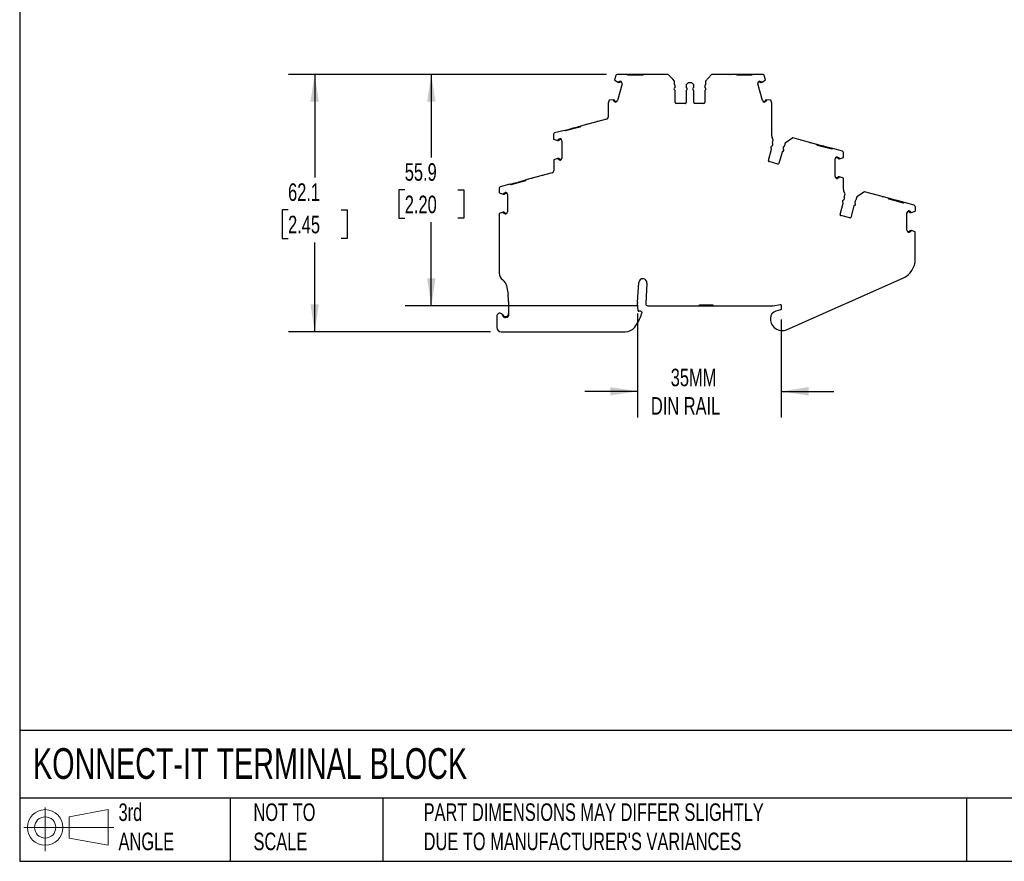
# Model space of a CAD drawing. Header units: millimetres. Extents: x 13 to 546, y 13 to 419.
# Tile 1 of 10: x 13 to 250, y 13 to 216. Entities that reach past the tile are written whole.
import ezdxf

# ---------------------------------------------------------------- set-up
doc = ezdxf.new("R2010")
doc.units = ezdxf.units.MM
doc.header["$LTSCALE"] = 2
doc.linetypes.add('SLD-Solid', pattern=[0])
doc.layers.add('DIMENSIONS', color=140, linetype='SLD-Solid', lineweight=25)
doc.layers.add('TEXT', color=140, linetype='SLD-Solid', lineweight=25)
doc.layers.add('SLD-DEFPOINTS', color=7, linetype='Continuous')
doc.styles.add('SLDTEXTSTYLE0', font='TXT', dxfattribs={"width": 0.7})
doc.dimstyles.new('SLDDIMSTYLE0', dxfattribs={"dimtxt": 4.316016, "dimasz": 6.604, "dimexe": 0, "dimexo": 0.0625, "dimgap": 1.079004, "dimtad": 0, "dimtih": 1, "dimtoh": 1, "dimrnd": 1e-09, "dimzin": 12, "dimdsep": 46, "dimtxsty": 'SLDTEXTSTYLE0', "dimsah": 1, "dimcen": 0.09, "dimadec": 0, "dimazin": 3, "dimtfac": 1, "dimtofl": 0, "dimtmove": 0, "dimatfit": 3, "dimfxl": 0, "dimfrac": 2, "dimtolj": 1, "dimtzin": 12, "dimarcsym": 0})
doc.dimstyles.new('SLDDIMSTYLE1', dxfattribs={"dimtxt": 4.316016, "dimasz": 6.604, "dimexe": 0, "dimexo": 0.0625, "dimgap": 1.079004, "dimtad": 0, "dimtih": 1, "dimtoh": 1, "dimrnd": 1e-09, "dimzin": 12, "dimdsep": 46, "dimtxsty": 'SLDTEXTSTYLE0', "dimsah": 1, "dimcen": 0.09, "dimadec": 0, "dimazin": 3, "dimtfac": 1, "dimtmove": 0, "dimatfit": 0, "dimfxl": 0, "dimfrac": 2, "dimtolj": 1, "dimtzin": 12, "dimarcsym": 0})

# ---------------------------------------------------------------- blocks, each defined once
blk = doc.blocks.new('Block11')
at = {"color": 7, "linetype": 'SLD-Solid', "lineweight": 18}
for p, q in [((5.18, 10.62), (5.18, 0)), ((10.96, 8.33), (20.35, 10.06)), ((20.35, 10.06), (20.35, 1.46)), ((10.96, 3.19), (10.96, 8.33)), ((0, 5.76), (21.75, 5.76)), ((10.96, 3.19), (20.35, 1.46))]:
    blk.add_line(p, q, dxfattribs=at)
for radius in [4.3, 2.57]:
    blk.add_circle((5.18, 5.76), radius, dxfattribs=at)
blk = doc.blocks.new('Block12')
at = {"layer": 'SLD-DEFPOINTS'}
blk.add_blockref('Block11', (0, 0), dxfattribs=at)
blk = doc.blocks.new('_D')
at = {"layer": 'DIMENSIONS'}
for p, q in [((154.37, 202.69), (105.75, 202.69)), ((112.1, 202.69), (112.1, 182.65)), ((105.69, 174.82), (104.24, 174.82)), ((104.24, 174.82), (104.24, 167.96)), ((118.51, 174.82), (119.96, 174.82)), ((119.96, 174.82), (119.96, 167.96)), ((104.24, 167.96), (105.69, 167.96)), ((112.1, 146.84), (112.1, 166.99)), ((119.96, 167.96), (118.51, 167.96)), ((161.84, 146.84), (105.75, 146.84))]:
    blk.add_line(p, q, dxfattribs=at)
for points in [[(112.1, 202.69), (111.08, 196.08), (113.12, 196.08)], [(112.1, 146.84), (113.12, 153.44), (111.08, 153.44)]]:
    blk.add_solid(points, dxfattribs=at)
at = {"layer": 'DIMENSIONS', "char_height": 4.233, "attachment_point": 1, "style": 'SLDTEXTSTYLE0'}
for s, insert in [('55.9', (105.69, 181.24)), ('2.20', (105.69, 173.42))]:
    blk.add_mtext(s, dxfattribs=dict(at, insert=insert))
blk = doc.blocks.new('_D_1')
at = {"layer": 'DIMENSIONS'}
for p, q in [((154.37, 202.69), (77.58, 202.69)), ((83.93, 202.69), (83.93, 177.78)), ((77.51, 169.96), (76.07, 169.96)), ((76.07, 169.96), (76.07, 163.1)), ((90.34, 169.96), (91.79, 169.96)), ((91.79, 169.96), (91.79, 163.1)), ((76.07, 163.1), (77.51, 163.1)), ((83.93, 140.57), (83.93, 162.13)), ((91.79, 163.1), (90.34, 163.1)), ((126.39, 140.57), (77.58, 140.57))]:
    blk.add_line(p, q, dxfattribs=at)
for points in [[(83.93, 202.69), (82.91, 196.08), (84.94, 196.08)], [(83.93, 140.57), (84.94, 147.18), (82.91, 147.18)]]:
    blk.add_solid(points, dxfattribs=at)
at = {"layer": 'DIMENSIONS', "char_height": 4.233, "attachment_point": 1, "style": 'SLDTEXTSTYLE0'}
for s, insert in [('62.1', (77.51, 176.38)), ('2.45', (77.51, 168.56))]:
    blk.add_mtext(s, dxfattribs=dict(at, insert=insert))
blk = doc.blocks.new('_D_2')
at = {"layer": 'DIMENSIONS'}
for p, q in [((161.9, 144.94), (161.9, 119.82)), ((196.6, 143.5), (196.6, 119.82)), ((161.9, 126.17), (149.2, 126.17)), ((196.6, 126.17), (209.3, 126.17))]:
    blk.add_line(p, q, dxfattribs=at)
for points in [[(161.9, 126.17), (155.29, 127.19), (155.29, 125.16)], [(196.6, 126.17), (203.2, 125.16), (203.2, 127.19)]]:
    blk.add_solid(points, dxfattribs=at)
at = {"layer": 'DIMENSIONS', "char_height": 4.233, "attachment_point": 1, "style": 'SLDTEXTSTYLE0'}
for s, insert in [('35MM', (169.91, 131.63)), ('DIN RAIL', (165.13, 124.77))]:
    blk.add_mtext(s, dxfattribs=dict(at, insert=insert))

msp = doc.modelspace()

# ---------------------------------------------------------------- linework, layer by layer
for p, q in [((156.619, 202.465), (156.317, 201.34)), ((159.378, 202.688), (156.909, 202.688)), ((159.578, 202.488), (159.378, 202.688)), ((161.178, 202.688), (159.378, 202.688)), ((163.178, 202.488), (159.578, 202.488)), ((161.178, 202.688), (161.178, 202.488)), ((161.578, 202.688), (161.178, 202.688)), ((161.578, 202.688), (161.578, 202.488)), ((163.378, 202.688), (163.178, 202.488)), ((169.328, 202.688), (163.378, 202.688)), ((170.385, 201.519), (169.328, 202.688)), ((179.775, 202.688), (178.273, 201.027)), ((185.725, 202.688), (179.775, 202.688)), ((185.925, 202.488), (185.725, 202.688)), ((187.525, 202.688), (185.725, 202.688)), ((189.525, 202.488), (185.925, 202.488)), ((187.525, 202.688), (187.525, 202.488)), ((187.925, 202.688), (187.525, 202.688)), ((187.925, 202.688), (187.925, 202.488)), ((189.725, 202.688), (187.925, 202.688)), ((189.725, 202.688), (189.525, 202.488)), ((192.193, 202.688), (189.725, 202.688)), ((192.785, 201.34), (192.483, 202.465)), ((156.317, 201.34), (157.146, 200.781)), ((158.146, 200.435), (157.059, 196.379)), ((157.204, 200.765), (157.146, 200.781)), ((157.349, 200.726), (157.204, 200.765)), ((157.401, 200.919), (157.33, 200.938)), ((158.137, 200.723), (157.713, 200.837)), ((157.935, 200.984), (157.764, 201.03)), ((170.829, 201.027), (170.385, 201.519)), ((170.829, 200.188), (170.829, 201.027)), ((170.985, 199.646), (170.985, 199.925)), ((173.617, 200.064), (173.617, 199.646)), ((174.117, 200.688), (173.705, 200.276)), ((174.985, 200.688), (174.117, 200.688)), ((175.397, 200.276), (174.985, 200.688)), ((175.485, 199.646), (175.485, 200.064)), ((178.117, 199.925), (178.117, 199.646)), ((178.273, 201.027), (178.273, 200.188)), ((192.043, 196.379), (190.957, 200.435)), ((191.389, 200.837), (190.965, 200.723)), ((191.338, 201.03), (191.167, 200.984)), ((191.772, 200.938), (191.701, 200.919)), ((191.898, 200.765), (191.753, 200.726)), ((191.956, 200.781), (191.898, 200.765)), ((191.956, 200.781), (192.785, 201.34)), ((170.985, 195.888), (170.985, 198.73)), ((173.617, 198.73), (173.617, 195.888)), ((175.485, 195.888), (175.485, 198.73)), ((178.117, 198.73), (178.117, 195.888)), ((154.808, 195.659), (154.808, 192.398)), ((155.025, 196.51), (154.818, 195.737)), ((156.021, 196.58), (155.025, 196.51)), ((156.021, 196.58), (156.079, 196.564)), ((156.079, 196.564), (156.224, 196.526)), ((156.101, 196.351), (156.172, 196.332)), ((156.431, 196.055), (156.602, 196.009)), ((156.483, 196.248), (156.908, 196.135)), ((173.417, 195.688), (171.185, 195.688)), ((177.917, 195.688), (175.685, 195.688)), ((192.195, 196.135), (192.619, 196.248)), ((192.5, 196.009), (192.671, 196.055)), ((192.878, 196.526), (193.023, 196.564)), ((192.93, 196.332), (193.001, 196.351)), ((193.023, 196.564), (193.081, 196.58)), ((194.077, 196.51), (193.081, 196.58)), ((194.284, 195.737), (194.077, 196.51)), ((194.294, 187.883), (194.294, 195.659)), ((148.11, 190.219), (147.969, 189.974)), ((154.437, 191.915), (148.11, 190.219)), ((141.64, 188.255), (141.64, 187.09)), ((144.247, 189.184), (141.862, 188.545)), ((144.247, 189.184), (145.985, 189.65)), ((144.491, 189.043), (144.247, 189.184)), ((147.969, 189.974), (144.491, 189.043)), ((145.985, 189.65), (146.372, 189.754)), ((146.037, 189.457), (145.985, 189.65)), ((146.423, 189.56), (146.372, 189.754)), ((141.64, 187.09), (142.585, 186.764)), ((142.585, 186.764), (142.645, 186.764)), ((142.645, 186.764), (142.795, 186.764)), ((142.795, 186.964), (142.722, 186.964)), ((143.294, 187.165), (143.118, 187.165)), ((143.557, 186.965), (143.118, 186.965)), ((143.64, 186.69), (143.64, 182.49)), ((194.381, 187.475), (194.381, 187.473)), ((194.683, 186.883), (194.381, 187.473)), ((194.466, 186.072), (194.683, 186.883)), ((194.476, 185.509), (194.548, 185.778)), ((197.527, 186.121), (197.309, 185.31)), ((199.407, 187.337), (197.527, 186.121)), ((205.154, 185.797), (199.407, 187.337)), ((205.295, 185.552), (205.154, 185.797)), ((208.773, 184.62), (205.295, 185.552)), ((193.503, 181.879), (194.238, 184.624)), ((196.782, 183.942), (196.046, 181.197)), ((197.091, 185.097), (197.019, 184.827)), ((206.893, 185.331), (206.841, 185.138)), ((207.279, 185.227), (206.893, 185.331)), ((207.279, 185.227), (207.227, 185.034)), ((209.018, 184.761), (207.279, 185.227)), ((209.018, 184.761), (208.773, 184.62)), ((211.402, 184.122), (209.018, 184.761)), ((211.625, 182.667), (211.625, 183.833)), ((142.585, 182.416), (141.641, 182.091)), ((141.641, 182.091), (141.641, 179.379)), ((142.645, 182.416), (142.585, 182.416)), ((142.795, 182.416), (142.645, 182.416)), ((142.722, 182.216), (142.795, 182.216)), ((143.118, 182.215), (143.557, 182.215)), ((143.118, 182.015), (143.294, 182.015)), ((195.801, 181.056), (193.644, 181.634)), ((209.625, 178.068), (209.625, 182.267)), ((210.147, 182.542), (209.707, 182.542)), ((210.147, 182.742), (209.97, 182.742)), ((210.542, 182.542), (210.469, 182.542)), ((210.619, 182.342), (210.469, 182.342)), ((210.619, 182.342), (210.679, 182.342)), ((210.679, 182.342), (211.625, 182.667)), ((141.271, 178.896), (134.944, 177.201)), ((131.08, 176.165), (128.696, 175.526)), ((131.325, 176.024), (131.08, 176.165)), ((134.803, 176.956), (131.325, 176.024)), ((132.819, 176.631), (133.205, 176.735)), ((132.871, 176.438), (132.819, 176.631)), ((133.205, 176.735), (134.944, 177.201)), ((133.257, 176.541), (133.205, 176.735)), ((134.944, 177.201), (134.803, 176.956)), ((209.707, 177.792), (210.147, 177.792)), ((209.97, 177.592), (210.147, 177.592)), ((210.469, 177.993), (210.619, 177.993)), ((210.469, 177.793), (210.542, 177.793)), ((210.679, 177.993), (210.619, 177.993)), ((211.623, 177.668), (210.679, 177.993)), ((211.623, 174.864), (211.623, 177.668)), ((128.473, 175.236), (128.473, 174.071)), ((128.473, 174.071), (129.419, 173.746)), ((129.419, 173.746), (129.479, 173.746)), ((129.479, 173.746), (129.629, 173.746)), ((129.629, 173.946), (129.556, 173.946)), ((130.128, 174.146), (129.951, 174.146)), ((130.39, 173.946), (129.951, 173.946)), ((130.473, 173.671), (130.473, 169.472)), ((211.71, 174.456), (211.709, 174.454)), ((212.011, 173.864), (211.709, 174.454)), ((211.794, 173.054), (212.011, 173.864)), ((216.735, 174.318), (214.855, 173.102)), ((222.482, 172.778), (216.735, 174.318)), ((210.831, 168.86), (211.567, 171.605)), ((211.804, 172.49), (211.876, 172.759)), ((214.419, 172.078), (214.347, 171.809)), ((214.855, 173.102), (214.638, 172.292)), ((222.624, 172.533), (222.482, 172.778)), ((224.221, 172.312), (222.482, 172.778)), ((226.101, 171.601), (222.624, 172.533)), ((224.221, 172.312), (224.169, 172.119)), ((224.607, 172.209), (224.221, 172.312)), ((224.607, 172.209), (224.556, 172.015)), ((226.346, 171.743), (224.607, 172.209)), ((226.346, 171.743), (226.101, 171.601)), ((228.731, 171.104), (226.346, 171.743)), ((129.419, 169.397), (128.475, 169.072)), ((128.475, 169.072), (128.475, 154.73)), ((129.479, 169.397), (129.419, 169.397)), ((129.629, 169.397), (129.479, 169.397)), ((129.556, 169.197), (129.629, 169.197)), ((129.951, 169.196), (130.39, 169.196)), ((129.951, 168.996), (130.128, 168.996)), ((214.11, 170.923), (213.375, 168.179)), ((226.953, 165.049), (226.953, 169.248)), ((227.475, 169.524), (227.036, 169.524)), ((227.475, 169.724), (227.298, 169.724)), ((227.871, 169.523), (227.797, 169.523)), ((227.947, 169.323), (227.797, 169.323)), ((227.947, 169.323), (228.008, 169.323)), ((228.008, 169.323), (228.953, 169.649)), ((228.953, 170.814), (228.953, 169.649)), ((213.13, 168.037), (210.973, 168.615)), ((227.036, 164.774), (227.475, 164.774)), ((227.298, 164.574), (227.475, 164.574)), ((227.797, 164.974), (227.947, 164.974)), ((227.797, 164.774), (227.871, 164.774)), ((228.008, 164.974), (227.947, 164.974)), ((228.951, 164.649), (228.008, 164.974)), ((228.951, 158.057), (228.951, 164.649)), ((161.896, 147.73), (162.179, 152.412)), ((164.175, 152.292), (163.878, 147.366)), ((198.009, 141.081), (225.979, 153.488)), ((130.254, 151.718), (130.627, 149.511)), ((130.766, 147.846), (130.766, 144.366)), ((162.01, 145.691), (161.897, 147.484)), ((162.698, 145.503), (162.209, 145.503)), ((162.897, 145.281), (162.856, 144.915)), ((164.377, 146.835), (176.86, 146.835)), ((176.86, 147.035), (180.06, 147.035)), ((176.86, 146.835), (176.86, 147.035)), ((176.86, 146.835), (177.36, 146.835)), ((177.36, 146.835), (177.36, 147.035)), ((177.36, 146.835), (179.56, 146.835)), ((179.56, 146.835), (179.56, 147.035)), ((179.56, 146.835), (180.06, 146.835)), ((180.06, 147.035), (180.06, 146.835)), ((180.06, 146.835), (194.523, 146.835)), ((194.671, 146.846), (196.369, 147.101)), ((196.451, 145.846), (195.299, 145.537)), ((196.599, 146.903), (196.599, 146.039)), ((127.927, 144.273), (127.927, 141.573)), ((130.266, 144.032), (130.266, 144.242)), ((193.999, 143.843), (193.999, 143.543)), ((128.927, 140.573), (158.888, 140.573))]:
    msp.add_line(p, q)
at = {"flags": 128}
for points in [[(163.378, 202.688), (163.269, 202.688), (162.898, 202.688), (162.482, 202.688), (162.038, 202.688), (161.578, 202.688)], [(146.372, 189.754), (146.816, 189.873), (147.246, 189.988), (147.647, 190.095), (148.006, 190.191), (148.11, 190.219)], [(206.893, 185.331), (206.448, 185.45), (206.019, 185.565), (205.618, 185.672), (205.258, 185.769), (205.154, 185.797)], [(131.08, 176.165), (131.185, 176.193), (131.544, 176.289), (131.945, 176.397), (132.375, 176.512), (132.819, 176.631)]]:
    msp.add_lwpolyline(points, dxfattribs=at)
for centre, radius, start, end in [((156.909, 202.388), 0.3, 89.99997, 164.99988), ((192.193, 202.388), 0.3, 14.99994, 89.99998), ((157.416, 200.977), 0.259, 254.9997, 318.77007), ((157.687, 200.74), 0.1, 75.00001, 138.77007), ((157.663, 200.565), 0.5, 344.99985, 56.97506), ((170.685, 199.925), 0.3, 0.00003, 61.24543), ((173.917, 200.064), 0.3, 135.00002, 179.99995), ((175.185, 200.064), 0.3, 359.99996, 44.99998), ((178.417, 199.925), 0.3, 118.75454, 179.99997), ((191.44, 200.565), 0.5, 123.02496, 195.00015), ((191.415, 200.74), 0.1, 41.22993, 105.00001), ((191.686, 200.977), 0.259, 221.22993, 285.0003), ((170.985, 199.188), 0.3, 113.57818, 246.42176), ((170.785, 199.646), 0.2, 293.57818, 0.0001), ((170.785, 198.73), 0.2, 0.00003, 66.42182), ((173.817, 199.646), 0.2, 180.00007, 246.42187), ((173.817, 198.73), 0.2, 113.57818, 179.99993), ((173.617, 199.188), 0.3, 293.57818, 66.42189), ((175.485, 199.188), 0.3, 113.57818, 246.4218), ((175.285, 199.646), 0.2, 293.57818, 0.00001), ((175.285, 198.73), 0.2, 0.00004, 66.42182), ((178.317, 199.646), 0.2, 180.00004, 246.42181), ((178.317, 198.73), 0.2, 113.57818, 179.99995), ((178.117, 199.188), 0.3, 293.57818, 66.42181), ((155.108, 195.659), 0.3, 164.99932, 179.99974), ((156.157, 196.275), 0.259, 11.2299, 74.99968), ((156.509, 196.345), 0.1, 191.2299, 254.99995), ((156.576, 196.509), 0.5, 273.02607, 345.00017), ((171.185, 195.888), 0.2, 179.99988, 269.99979), ((173.417, 195.888), 0.2, 269.99991, 0.00003), ((175.685, 195.888), 0.2, 179.99994, 269.99995), ((177.917, 195.888), 0.2, 269.99997, 359.99994), ((192.526, 196.509), 0.5, 194.99977, 266.97364), ((192.593, 196.345), 0.1, 285.00008, 348.7701), ((192.945, 196.275), 0.259, 105.00032, 168.7701), ((193.994, 195.659), 0.3, 0.00035, 15.0009), ((154.308, 192.398), 0.5, 284.99978, 359.99972), ((141.94, 188.255), 0.3, 105.00001, 180), ((195.294, 187.883), 1, 180, 204.06281), ((142.795, 187.024), 0.259, 269.99908, 333.77008), ((143.118, 186.865), 0.1, 89.99998, 153.77012), ((143.14, 186.69), 0.5, 359.99989, 71.97489), ((194.283, 185.561), 0.2, 278.57823, 344.99983), ((194.258, 185.856), 0.3, 345.00001, 46.24544), ((194.357, 185.066), 0.3, 98.57815, 231.42183), ((194.045, 184.675), 0.2, 345.00005, 51.42183), ((196.975, 183.89), 0.2, 98.57824, 164.99988), ((196.9, 184.385), 0.3, 278.57815, 51.42188), ((197.212, 184.776), 0.2, 165.00011, 231.42178), ((197.381, 185.019), 0.3, 103.75456, 165.00003), ((211.325, 183.833), 0.3, 0.00008, 75), ((142.795, 182.156), 0.259, 26.2299, 90.00003), ((143.118, 182.315), 0.1, 206.2299, 270.00002), ((143.14, 182.49), 0.5, 288.02578, 0.00021), ((193.696, 181.827), 0.2, 164.99997, 254.99998), ((195.853, 181.249), 0.2, 255, 344.99997), ((210.125, 182.267), 0.5, 108.02497, 180), ((210.147, 182.442), 0.1, 26.22992, 90.00002), ((210.469, 182.601), 0.259, 206.22991, 270.00073), ((141.141, 179.379), 0.5, 284.99994, 359.9995), ((210.125, 178.068), 0.5, 180, 251.97246), ((210.147, 177.892), 0.1, 270.00014, 333.7701), ((210.469, 177.734), 0.259, 90.00076, 153.7701), ((128.773, 175.236), 0.3, 105.00001, 180), ((129.629, 174.005), 0.259, 269.99909, 333.77006), ((129.951, 173.846), 0.1, 90, 153.77007), ((129.973, 173.671), 0.5, 359.99989, 71.97488), ((212.623, 174.864), 1, 180, 204.06234), ((211.686, 172.048), 0.3, 98.57815, 231.42183), ((211.374, 171.657), 0.2, 345.00005, 51.42183), ((211.611, 172.542), 0.2, 278.57823, 344.99983), ((211.586, 172.837), 0.3, 345.00001, 46.24544), ((214.229, 171.366), 0.3, 278.57815, 51.42188), ((214.54, 171.757), 0.2, 165.00011, 231.42177), ((214.709, 172), 0.3, 103.75456, 165.00003), ((129.629, 169.137), 0.259, 26.2299, 90.00003), ((129.951, 169.296), 0.1, 206.2299, 270.00002), ((129.973, 169.472), 0.5, 288.02559, 0.00018), ((211.025, 168.808), 0.2, 164.99997, 254.99999), ((214.303, 170.872), 0.2, 98.57824, 164.99988), ((227.453, 169.248), 0.5, 108.02497, 180), ((227.475, 169.424), 0.1, 26.22994, 89.99999), ((227.797, 169.582), 0.259, 206.22993, 270.00072), ((228.653, 170.814), 0.3, 0.00009, 75), ((213.181, 168.23), 0.2, 255.00001, 344.99998), ((227.453, 165.049), 0.5, 179.99997, 251.97219), ((227.475, 164.874), 0.1, 270, 333.7701), ((227.797, 164.715), 0.259, 90.00076, 153.7701), ((223.951, 158.059), 5, 293.92117, 359.98172), ((130.475, 154.73), 2, 180, 236.75666), ((128.282, 151.385), 2, 9.58258, 56.75666), ((163.177, 152.352), 1, 356.54861, 176.54861), ((120.766, 147.846), 10, 359.99998, 9.58252), ((163.893, 147.609), 2, 176.54861, 183.60094), ((162.209, 145.703), 0.2, 183.60084, 270), ((164.377, 147.335), 0.5, 176.54861, 270), ((195.753, 143.843), 1.754, 104.99999, 180), ((194.523, 147.835), 1, 270.00003, 278.52513), ((128.677, 144.273), 0.75, 354.87425, 179.99994), ((130.016, 144.949), 0.75, 206.78319, 289.47124), ((130.016, 144.949), 0.95, 231.44699, 289.47124), ((154.721, 147.007), 8.4, 320.51211, 345.57919), ((195.753, 143.543), 1.754, 180, 187.94869), ((196.849, 143.696), 2.86, 187.94864, 293.92117), ((128.927, 141.573), 1, 180.00001, 269.99988), ((158.888, 143.573), 3, 269.99997, 320.51211)]:
    msp.add_arc(centre, radius, start, end)
for points, knots in [([(164.903, 202.688), (164.863, 202.688), (164.824, 202.688), (164.769, 202.688), (164.753, 202.688), (164.753, 202.688)], [0, 0, 0, 0, 0.5, 0.5, 1, 1, 1, 1]), ([(167.603, 202.688), (167.603, 202.688), (167.586, 202.688), (167.531, 202.688), (167.492, 202.688), (167.453, 202.688)], [0, 0, 0, 0, 0.5, 0.5, 1, 1, 1, 1]), ([(181.65, 202.688), (181.61, 202.688), (181.571, 202.688), (181.516, 202.688), (181.5, 202.688), (181.5, 202.688)], [0, 0, 0, 0, 0.5, 0.5, 1, 1, 1, 1]), ([(184.2, 202.688), (184.213, 202.688), (184.239, 202.688), (184.276, 202.688), (184.312, 202.688), (184.344, 202.688), (184.348, 202.688), (184.35, 202.688)], [0, 0, 0, 0, 0.168224, 0.3311335, 0.500763, 0.7495865, 1, 1, 1, 1]), ([(157.204, 200.765), (157.215, 200.787), (157.236, 200.83), (157.279, 200.888), (157.313, 200.922), (157.33, 200.938)], [0, 0, 0, 0, 0.3345063, 0.6654937, 1, 1, 1, 1]), ([(157.461, 200.938), (157.474, 200.951), (157.5, 200.978), (157.547, 201.008), (157.607, 201.032), (157.682, 201.045), (157.737, 201.035), (157.764, 201.03)], [0, 0, 0, 0, 0.16710165, 0.33194613, 0.5003862, 0.74944256, 1, 1, 1, 1]), ([(191.338, 201.03), (191.356, 201.034), (191.392, 201.041), (191.448, 201.04), (191.512, 201.027), (191.581, 200.997), (191.621, 200.957), (191.641, 200.938)], [0, 0, 0, 0, 0.1671016, 0.3319461, 0.5003862, 0.7494426, 1, 1, 1, 1]), ([(191.772, 200.938), (191.789, 200.922), (191.824, 200.888), (191.866, 200.83), (191.887, 200.787), (191.898, 200.765)], [0, 0, 0, 0, 0.3345063, 0.6654937, 1, 1, 1, 1]), ([(156.101, 196.351), (156.095, 196.374), (156.081, 196.421), (156.074, 196.493), (156.077, 196.54), (156.079, 196.564)], [0, 0, 0, 0, 0.3345062, 0.6654938, 1, 1, 1, 1]), ([(156.431, 196.055), (156.414, 196.061), (156.379, 196.072), (156.331, 196.102), (156.282, 196.145), (156.237, 196.206), (156.222, 196.26), (156.215, 196.287)], [0, 0, 0, 0, 0.16710165, 0.33194613, 0.5003862, 0.74944256, 1, 1, 1, 1]), ([(192.887, 196.287), (192.883, 196.269), (192.874, 196.233), (192.848, 196.183), (192.808, 196.132), (192.75, 196.083), (192.697, 196.064), (192.671, 196.055)], [0, 0, 0, 0, 0.1671016, 0.3319461, 0.5003862, 0.7494426, 1, 1, 1, 1]), ([(193.023, 196.564), (193.025, 196.54), (193.028, 196.493), (193.021, 196.421), (193.008, 196.374), (193.001, 196.351)], [0, 0, 0, 0, 0.3345062, 0.6654938, 1, 1, 1, 1]), ([(149.583, 190.614), (149.545, 190.604), (149.508, 190.594), (149.454, 190.579), (149.438, 190.575), (149.438, 190.575)], [0, 0, 0, 0, 0.5, 0.5, 1, 1, 1, 1]), ([(152.191, 191.313), (152.191, 191.313), (152.176, 191.309), (152.122, 191.294), (152.084, 191.284), (152.046, 191.274)], [0, 0, 0, 0, 0.5, 0.5, 1, 1, 1, 1]), ([(142.645, 186.764), (142.65, 186.788), (142.659, 186.835), (142.685, 186.903), (142.709, 186.944), (142.722, 186.964)], [0, 0, 0, 0, 0.33450623, 0.66549377, 1, 1, 1, 1]), ([(142.848, 186.998), (142.857, 187.014), (142.875, 187.046), (142.914, 187.087), (142.965, 187.126), (143.034, 187.159), (143.09, 187.163), (143.118, 187.165)], [0, 0, 0, 0, 0.1671017, 0.3319461, 0.5003862, 0.7494426, 1, 1, 1, 1]), ([(201.218, 186.851), (201.18, 186.862), (201.142, 186.872), (201.089, 186.886), (201.073, 186.89), (201.073, 186.89)], [0, 0, 0, 0, 0.5, 0.5, 1, 1, 1, 1]), ([(203.681, 186.191), (203.694, 186.188), (203.719, 186.181), (203.754, 186.172), (203.789, 186.162), (203.82, 186.154), (203.824, 186.153), (203.826, 186.153)], [0, 0, 0, 0, 0.168224, 0.3311335, 0.500763, 0.7495865, 1, 1, 1, 1]), ([(142.722, 182.216), (142.709, 182.236), (142.685, 182.277), (142.659, 182.345), (142.65, 182.392), (142.645, 182.416)], [0, 0, 0, 0, 0.3345062, 0.6654938, 1, 1, 1, 1]), ([(143.118, 182.015), (143.099, 182.016), (143.062, 182.018), (143.008, 182.034), (142.95, 182.063), (142.891, 182.11), (142.863, 182.158), (142.848, 182.182)], [0, 0, 0, 0, 0.1671016, 0.3319461, 0.5003862, 0.7494426, 1, 1, 1, 1]), ([(210.147, 182.742), (210.165, 182.741), (210.202, 182.74), (210.256, 182.724), (210.314, 182.694), (210.373, 182.647), (210.402, 182.599), (210.416, 182.575)], [0, 0, 0, 0, 0.1671016, 0.3319461, 0.5003862, 0.7494426, 1, 1, 1, 1]), ([(210.542, 182.542), (210.555, 182.521), (210.579, 182.48), (210.605, 182.412), (210.614, 182.365), (210.619, 182.342)], [0, 0, 0, 0, 0.3345063, 0.6654937, 1, 1, 1, 1]), ([(136.417, 177.595), (136.379, 177.585), (136.341, 177.575), (136.288, 177.561), (136.272, 177.556), (136.272, 177.556)], [0, 0, 0, 0, 0.5, 0.5, 1, 1, 1, 1]), ([(139.025, 178.294), (139.025, 178.294), (139.009, 178.29), (138.956, 178.275), (138.918, 178.265), (138.88, 178.255)], [0, 0, 0, 0, 0.5, 0.5, 1, 1, 1, 1]), ([(210.416, 177.76), (210.407, 177.743), (210.389, 177.711), (210.351, 177.67), (210.299, 177.631), (210.23, 177.599), (210.175, 177.594), (210.147, 177.592)], [0, 0, 0, 0, 0.1671016, 0.3319461, 0.5003862, 0.7494426, 1, 1, 1, 1]), ([(210.619, 177.993), (210.614, 177.969), (210.605, 177.922), (210.579, 177.855), (210.555, 177.814), (210.542, 177.793)], [0, 0, 0, 0, 0.3345062, 0.6654938, 1, 1, 1, 1]), ([(129.479, 173.746), (129.483, 173.769), (129.493, 173.816), (129.519, 173.884), (129.543, 173.925), (129.556, 173.946)], [0, 0, 0, 0, 0.3345062, 0.6654938, 1, 1, 1, 1]), ([(129.682, 173.979), (129.691, 173.995), (129.709, 174.027), (129.747, 174.069), (129.799, 174.108), (129.868, 174.14), (129.923, 174.144), (129.951, 174.146)], [0, 0, 0, 0, 0.1671016, 0.3319461, 0.5003862, 0.7494426, 1, 1, 1, 1]), ([(218.546, 173.833), (218.508, 173.843), (218.471, 173.853), (218.417, 173.867), (218.401, 173.872), (218.401, 173.872)], [0, 0, 0, 0, 0.5, 0.5, 1, 1, 1, 1]), ([(221.009, 173.173), (221.022, 173.169), (221.047, 173.163), (221.083, 173.153), (221.117, 173.144), (221.149, 173.135), (221.152, 173.134), (221.154, 173.134)], [0, 0, 0, 0, 0.16822397, 0.33113348, 0.50076297, 0.74958648, 1, 1, 1, 1]), ([(129.556, 169.197), (129.543, 169.217), (129.519, 169.258), (129.493, 169.326), (129.483, 169.373), (129.479, 169.397)], [0, 0, 0, 0, 0.3345062, 0.6654938, 1, 1, 1, 1]), ([(129.951, 168.996), (129.933, 168.997), (129.896, 168.999), (129.842, 169.015), (129.784, 169.044), (129.725, 169.091), (129.696, 169.139), (129.682, 169.164)], [0, 0, 0, 0, 0.1671016, 0.3319461, 0.5003862, 0.7494426, 1, 1, 1, 1]), ([(227.475, 169.724), (227.494, 169.723), (227.531, 169.721), (227.584, 169.705), (227.642, 169.676), (227.702, 169.629), (227.73, 169.58), (227.744, 169.556)], [0, 0, 0, 0, 0.1671016, 0.3319461, 0.5003862, 0.7494426, 1, 1, 1, 1]), ([(227.871, 169.523), (227.883, 169.502), (227.908, 169.461), (227.934, 169.394), (227.943, 169.347), (227.947, 169.323)], [0, 0, 0, 0, 0.3345063, 0.6654937, 1, 1, 1, 1]), ([(227.744, 164.741), (227.735, 164.725), (227.717, 164.692), (227.679, 164.651), (227.627, 164.612), (227.559, 164.58), (227.503, 164.576), (227.475, 164.574)], [0, 0, 0, 0, 0.1671016, 0.3319461, 0.5003862, 0.7494426, 1, 1, 1, 1]), ([(227.947, 164.974), (227.943, 164.951), (227.934, 164.903), (227.908, 164.836), (227.883, 164.795), (227.871, 164.774)], [0, 0, 0, 0, 0.3345062, 0.6654938, 1, 1, 1, 1]), ([(162.698, 145.503), (162.754, 145.503), (162.81, 145.478), (162.885, 145.395), (162.903, 145.337), (162.897, 145.281)], [0, 0, 0, 0, 0.5, 0.5, 1, 1, 1, 1]), ([(196.369, 147.101), (196.384, 147.102), (196.412, 147.105), (196.455, 147.098), (196.494, 147.081), (196.53, 147.056), (196.56, 147.025), (196.582, 146.987), (196.596, 146.946), (196.598, 146.918), (196.599, 146.903)], [0, 0, 0, 0, 0.1276242, 0.2495001, 0.3717558, 0.500465, 0.6238975, 0.7502136, 0.8743779, 1, 1, 1, 1]), ([(196.599, 146.039), (196.598, 146.024), (196.596, 145.995), (196.582, 145.954), (196.555, 145.91), (196.513, 145.868), (196.471, 145.853), (196.451, 145.846)], [0, 0, 0, 0, 0.1675282, 0.3316407, 0.5005328, 0.749499, 1, 1, 1, 1]), ([(130.266, 144.242), (130.286, 144.249), (130.325, 144.264), (130.383, 144.294), (130.44, 144.329), (130.506, 144.379), (130.581, 144.45), (130.673, 144.573), (130.733, 144.709), (130.762, 144.846), (130.765, 144.915), (130.766, 144.949)], [0, 0, 0, 0, 0.0578413, 0.1188244, 0.1831693, 0.2508942, 0.3660634, 0.5009955, 0.7497956, 0.8751682, 1, 1, 1, 1]), ([(130.333, 144.053), (130.426, 144.086), (130.511, 144.133), (130.655, 144.241), (130.715, 144.3), (130.766, 144.366)], [0, 0, 0, 0, 0.25, 0.25, 0.46388395, 0.46388395, 0.46388395, 0.46388395])]:
    msp.add_open_spline(points, degree=3, knots=knots)
for points in [[(157.461, 200.938), (157.447, 200.921), (157.422, 200.914), (157.401, 200.919)], [(191.701, 200.919), (191.68, 200.914), (191.655, 200.921), (191.641, 200.938)], [(156.172, 196.332), (156.193, 196.327), (156.211, 196.308), (156.215, 196.287)], [(192.887, 196.287), (192.892, 196.308), (192.909, 196.327), (192.93, 196.332)], [(142.848, 186.998), (142.839, 186.978), (142.817, 186.964), (142.795, 186.964)], [(142.795, 182.216), (142.817, 182.216), (142.839, 182.202), (142.848, 182.182)], [(210.469, 182.542), (210.447, 182.542), (210.426, 182.555), (210.416, 182.575)], [(210.416, 177.76), (210.426, 177.78), (210.447, 177.793), (210.469, 177.793)], [(129.682, 173.979), (129.672, 173.959), (129.651, 173.946), (129.629, 173.946)], [(129.629, 169.197), (129.651, 169.197), (129.672, 169.183), (129.682, 169.164)], [(227.797, 169.523), (227.775, 169.523), (227.754, 169.536), (227.744, 169.556)], [(227.744, 164.741), (227.754, 164.761), (227.775, 164.774), (227.797, 164.774)]]:
    msp.add_open_spline(points, degree=3)
at = {"layer": 'TEXT'}
for p, q in [((12.7, 419.1), (12.7, 12.7)), ((546.1, 44.252), (12.7, 44.252)), ((546.1, 27.94), (12.7, 27.94)), ((63.5, 27.94), (63.5, 12.7)), ((100.423, 27.94), (100.423, 12.7)), ((241.293, 27.94), (241.293, 12.7)), ((12.7, 12.7), (546.1, 12.7))]:
    msp.add_line(p, q, dxfattribs=at)

# ---------------------------------------------------------------- block references
at = {"layer": 'SLD-DEFPOINTS'}
msp.add_blockref('Block12', (13.676, 15.108), dxfattribs=at)

# ---------------------------------------------------------------- texts
at = {"layer": 'TEXT', "attachment_point": 1, "style": 'SLDTEXTSTYLE0'}
for s, insert, char_height in [('KONNECT-IT TERMINAL BLOCK', (15.931, 40.013), 7.40833), ('3rd^JANGLE', (36.564, 26.675), 4.2333), ('NOT TO^JSCALE', (69.15, 26.675), 4.23333), ("PART DIMENSIONS MAY DIFFER SLIGHTLY ^JDUE TO MANUFACTURER'S VARIANCES", (110.239, 26.682), 4.23333)]:
    msp.add_mtext(s, dxfattribs=dict(at, insert=insert, char_height=char_height))

# ---------------------------------------------------------------- dimensions: what is measured, and where the dimension line sits
at = {"layer": 'DIMENSIONS'}
for base, p1, p2, angle, picture, middle in [((83.9274, 202.688), (128.9273, 140.5731), (156.9087, 202.6878), 89.99987, '_D_1', (83.9273, 169.9589)), ((112.1, 202.688), (164.377, 146.835), (156.909, 202.688), 90, '_D', (112.1, 174.82))]:
    dim = msp.add_linear_dim(base=base, p1=p1, p2=p2, angle=angle, dimstyle='SLDDIMSTYLE0', dxfattribs=at)
    dim.commit()
    dim.dimension.update_dxf_attribs({"geometry": picture, "text_midpoint": middle, "dimtype": 160})
dim = msp.add_linear_dim(base=(161.897, 126.172), p1=(196.599, 146.039), p2=(161.897, 147.484), angle=0.00001, text='35MM\\PDIN RAIL', dimstyle='SLDDIMSTYLE1', dxfattribs=at)
dim.commit()
dim.dimension.update_dxf_attribs({"geometry": '_D_2', "text_midpoint": (178.256, 126.172), "dimtype": 160})

doc.saveas('drawing.dxf')
